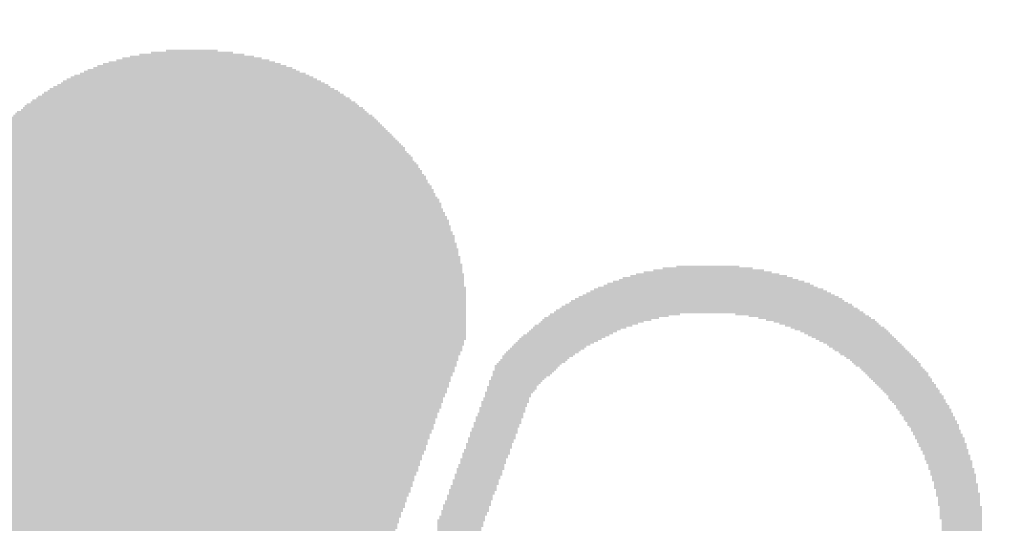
# Model space of a CAD drawing. Header units: millimetres. Extents: x 861 to 1254, y -31 to 249.
# Tile 33 of 41: x 1141 to 1157, y 125 to 133. Entities that reach past the tile are written whole.
import ezdxf

# ---------------------------------------------------------------- set-up
doc = ezdxf.new("R2010")
doc.units = ezdxf.units.MM
doc.header["$LTSCALE"] = 32.67
doc.header["$PDMODE"] = 3
doc.header["$PDSIZE"] = 0.3125
doc.layers.get('0').update_dxf_attribs({"linetype": 'CONTINUOUS'})
doc.layers.get('Defpoints').update_dxf_attribs({"linetype": 'CONTINUOUS'})
doc.layers.add('尺寸標柱線', color=3, linetype='CONTINUOUS', lineweight=15)
doc.styles.get("Standard").update_dxf_attribs({"font": 'times.ttf', "width": 0.8})
doc.dimstyles.new('ISO-25(2)', dxfattribs={"dimtxt": 3, "dimasz": 2.5, "dimexe": 1, "dimexo": 1, "dimgap": 1, "dimtad": 1, "dimlfac": 0.666667, "dimdsep": 46, "dimtxsty": 'Standard', "dimcen": 2.5, "dimclrd": 3, "dimclre": 3, "dimclrt": 2, "dimadec": 0, "dimazin": 2, "dimtfac": 1, "dimtmove": 0, "dimatfit": 3, "dimfxl": 0, "dimarcsym": 0})

# ---------------------------------------------------------------- blocks, each defined once
blk = doc.blocks.new('*D261')
at = {"layer": 'Defpoints', "color": 0}
for p in [(1077.095, 124.083), (1088.685, 124.083), (1203.405, 79.428)]:
    blk.add_point(p, dxfattribs=at)
at = {"layer": '尺寸標柱線', "color": 3, "linetype": 'ByBlock', "lineweight": -2}
blk.add_line((1087.685, 124.083), (1068.355, 124.083), dxfattribs=at)
at = {"layer": '尺寸標柱線', "color": 2, "insert": (1072.225, 126.613), "char_height": 3, "attachment_point": 5}
blk.add_mtext('29.77', dxfattribs=at)
blk = doc.blocks.new('*D267')
at = {"layer": 'Defpoints', "color": 0}
for p in [(1077.158, 132.768), (1100.945, 132.768), (1203.405, 79.428)]:
    blk.add_point(p, dxfattribs=at)
at = {"layer": '尺寸標柱線', "color": 3, "linetype": 'ByBlock', "lineweight": -2}
blk.add_line((1099.945, 132.768), (1068.465, 132.768), dxfattribs=at)
at = {"layer": '尺寸標柱線', "color": 2, "insert": (1072.312, 135.298), "char_height": 3, "attachment_point": 5}
blk.add_mtext('35.56', dxfattribs=at)
blk = doc.blocks.new('*D270')
at = {"layer": 'Defpoints', "color": 0}
for p in [(1104.345, 169.511), (1104.345, 136.168), (1203.405, 79.428)]:
    blk.add_point(p, dxfattribs=at)
at = {"layer": '尺寸標柱線', "color": 3, "linetype": 'ByBlock', "lineweight": -2}
blk.add_line((1104.345, 137.168), (1104.345, 178.209), dxfattribs=at)
at = {"layer": '尺寸標柱線', "color": 2, "insert": (1101.814, 174.36), "char_height": 3, "attachment_point": 5, "rotation": 90}
blk.add_mtext('66.04', dxfattribs=at)
blk = doc.blocks.new('*D271')
at = {"layer": 'Defpoints', "color": 0}
for p in [(1096.024, 170.08), (1099.11, 115.258), (1203.405, 79.428)]:
    blk.add_point(p, dxfattribs=at)
at = {"layer": '尺寸標柱線', "color": 3, "linetype": 'ByBlock', "lineweight": -2}
for p, q in [((1096.024, 165.08), (1096.024, 178.607)), ((1099.11, 160.08), (1096.024, 165.08)), ((1099.11, 116.258), (1099.11, 160.08))]:
    blk.add_line(p, q, dxfattribs=at)
at = {"layer": '尺寸標柱線', "color": 2, "insert": (1093.493, 174.844), "char_height": 3, "attachment_point": 5, "rotation": 90}
blk.add_mtext('69.53', dxfattribs=at)

msp = doc.modelspace()

# ---------------------------------------------------------------- linework, layer by layer
at = {"color": 5}
for points in [[(1145.15, 132.212, 0.152, 0.152, 0), (1142.925, 132.212, 0.152, 0.152, 0)], [(1143.047, 132.242, 0.152, 0.152, 0), (1145.028, 132.242, 0.152, 0.152, 0)], [(1144.875, 132.273, 0.152, 0.152, 0), (1143.199, 132.273, 0.152, 0.152, 0)], [(1143.382, 132.303, 0.152, 0.152, 0), (1144.692, 132.303, 0.152, 0.152, 0)], [(1144.449, 132.334, 0.152, 0.152, 0), (1143.626, 132.334, 0.152, 0.152, 0)], [(1142.467, 132.059, 0.152, 0.152, 0), (1145.637, 132.059, 0.152, 0.152, 0)], [(1145.546, 132.09, 0.152, 0.152, 0), (1142.528, 132.09, 0.152, 0.152, 0)], [(1142.62, 132.12, 0.152, 0.152, 0), (1145.454, 132.12, 0.152, 0.152, 0)], [(1145.363, 132.151, 0.152, 0.152, 0), (1142.711, 132.151, 0.152, 0.152, 0)], [(1142.833, 132.181, 0.152, 0.152, 0), (1145.272, 132.181, 0.152, 0.152, 0)], [(1145.973, 131.907, 0.152, 0.152, 0), (1142.102, 131.907, 0.152, 0.152, 0)], [(1142.163, 131.937, 0.152, 0.152, 0), (1145.912, 131.937, 0.152, 0.152, 0)], [(1145.851, 131.968, 0.152, 0.152, 0), (1142.254, 131.968, 0.152, 0.152, 0)], [(1142.315, 131.998, 0.152, 0.152, 0), (1145.759, 131.998, 0.152, 0.152, 0)], [(1145.698, 132.029, 0.152, 0.152, 0), (1142.376, 132.029, 0.152, 0.152, 0)], [(1141.827, 131.755, 0.152, 0.152, 0), (1146.247, 131.755, 0.152, 0.152, 0)], [(1146.216, 131.785, 0.152, 0.152, 0), (1141.888, 131.785, 0.152, 0.152, 0)], [(1141.949, 131.815, 0.152, 0.152, 0), (1146.155, 131.815, 0.152, 0.152, 0)], [(1146.095, 131.846, 0.152, 0.152, 0), (1141.98, 131.846, 0.152, 0.152, 0)], [(1142.041, 131.876, 0.152, 0.152, 0), (1146.034, 131.876, 0.152, 0.152, 0)], [(1146.491, 131.602, 0.152, 0.152, 0), (1141.583, 131.602, 0.152, 0.152, 0)], [(1141.644, 131.633, 0.152, 0.152, 0), (1146.46, 131.633, 0.152, 0.152, 0)], [(1146.399, 131.663, 0.152, 0.152, 0), (1141.675, 131.663, 0.152, 0.152, 0)], [(1141.736, 131.694, 0.152, 0.152, 0), (1146.369, 131.694, 0.152, 0.152, 0)], [(1146.308, 131.724, 0.152, 0.152, 0), (1141.766, 131.724, 0.152, 0.152, 0)], [(1146.765, 131.419, 0.152, 0.152, 0), (1141.34, 131.419, 0.152, 0.152, 0)], [(1141.37, 131.45, 0.152, 0.152, 0), (1146.704, 131.45, 0.152, 0.152, 0)], [(1146.674, 131.48, 0.152, 0.152, 0), (1141.401, 131.48, 0.152, 0.152, 0)], [(1141.462, 131.511, 0.152, 0.152, 0), (1146.643, 131.511, 0.152, 0.152, 0)], [(1146.582, 131.541, 0.152, 0.152, 0), (1141.492, 131.541, 0.152, 0.152, 0)], [(1141.553, 131.572, 0.152, 0.152, 0), (1146.552, 131.572, 0.152, 0.152, 0)], [(1141.157, 131.267, 0.152, 0.152, 0), (1146.948, 131.267, 0.152, 0.152, 0)], [(1146.917, 131.297, 0.152, 0.152, 0), (1141.187, 131.297, 0.152, 0.152, 0)], [(1141.218, 131.328, 0.152, 0.152, 0), (1146.857, 131.328, 0.152, 0.152, 0)], [(1146.826, 131.358, 0.152, 0.152, 0), (1141.248, 131.358, 0.152, 0.152, 0)], [(1141.309, 131.389, 0.152, 0.152, 0), (1146.796, 131.389, 0.152, 0.152, 0)], [(1147.1, 131.114, 0.152, 0.152, 0), (1140.974, 131.114, 0.152, 0.152, 0)], [(1141.004, 131.145, 0.152, 0.152, 0), (1147.07, 131.145, 0.152, 0.152, 0)], [(1147.039, 131.175, 0.152, 0.152, 0), (1141.035, 131.175, 0.152, 0.152, 0)], [(1141.096, 131.206, 0.152, 0.152, 0), (1147.009, 131.206, 0.152, 0.152, 0)], [(1146.978, 131.236, 0.152, 0.152, 0), (1141.126, 131.236, 0.152, 0.152, 0)], [(1140.821, 130.962, 0.152, 0.152, 0), (1147.253, 130.962, 0.152, 0.152, 0)], [(1147.222, 130.993, 0.152, 0.152, 0), (1140.852, 130.993, 0.152, 0.152, 0)], [(1140.882, 131.023, 0.152, 0.152, 0), (1147.192, 131.023, 0.152, 0.152, 0)], [(1147.161, 131.053, 0.152, 0.152, 0), (1140.913, 131.053, 0.152, 0.152, 0)], [(1140.943, 131.084, 0.152, 0.152, 0), (1147.131, 131.084, 0.152, 0.152, 0)], [(1147.405, 130.81, 0.152, 0.152, 0), (1140.7, 130.81, 0.152, 0.152, 0)], [(1140.73, 130.84, 0.152, 0.152, 0), (1147.375, 130.84, 0.152, 0.152, 0)], [(1147.344, 130.871, 0.152, 0.152, 0), (1140.761, 130.871, 0.152, 0.152, 0)], [(1140.791, 130.901, 0.152, 0.152, 0), (1147.314, 130.901, 0.152, 0.152, 0)], [(1147.283, 130.932, 0.152, 0.152, 0), (1140.821, 130.932, 0.152, 0.152, 0)], [(1140.578, 130.657, 0.152, 0.152, 0), (1147.527, 130.657, 0.152, 0.152, 0)], [(1147.497, 130.688, 0.152, 0.152, 0), (1140.608, 130.688, 0.152, 0.152, 0)], [(1147.436, 130.749, 0.152, 0.152, 0), (1140.639, 130.749, 0.152, 0.152, 0)], [(1140.639, 130.718, 0.152, 0.152, 0), (1147.466, 130.718, 0.152, 0.152, 0)], [(1140.669, 130.779, 0.152, 0.152, 0), (1147.436, 130.779, 0.152, 0.152, 0)], [(1147.649, 130.505, 0.152, 0.152, 0), (1140.456, 130.505, 0.152, 0.152, 0)], [(1140.456, 130.474, 0.152, 0.152, 0), (1147.649, 130.474, 0.152, 0.152, 0)], [(1140.486, 130.535, 0.152, 0.152, 0), (1147.619, 130.535, 0.152, 0.152, 0)], [(1140.517, 130.596, 0.152, 0.152, 0), (1147.558, 130.596, 0.152, 0.152, 0)], [(1147.588, 130.566, 0.152, 0.152, 0), (1140.517, 130.566, 0.152, 0.152, 0)], [(1147.558, 130.627, 0.152, 0.152, 0), (1140.547, 130.627, 0.152, 0.152, 0)], [(1147.771, 130.322, 0.152, 0.152, 0), (1140.334, 130.322, 0.152, 0.152, 0)], [(1140.364, 130.352, 0.152, 0.152, 0), (1147.74, 130.352, 0.152, 0.152, 0)], [(1140.395, 130.413, 0.152, 0.152, 0), (1147.71, 130.413, 0.152, 0.152, 0)], [(1147.71, 130.383, 0.152, 0.152, 0), (1140.395, 130.383, 0.152, 0.152, 0)], [(1147.679, 130.444, 0.152, 0.152, 0), (1140.425, 130.444, 0.152, 0.152, 0)], [(1140.242, 130.17, 0.152, 0.152, 0), (1147.862, 130.17, 0.152, 0.152, 0)], [(1140.273, 130.231, 0.152, 0.152, 0), (1147.801, 130.231, 0.152, 0.152, 0)], [(1147.832, 130.2, 0.152, 0.152, 0), (1140.273, 130.2, 0.152, 0.152, 0)], [(1147.801, 130.261, 0.152, 0.152, 0), (1140.303, 130.261, 0.152, 0.152, 0)], [(1140.334, 130.291, 0.152, 0.152, 0), (1147.771, 130.291, 0.152, 0.152, 0)], [(1147.923, 130.017, 0.152, 0.152, 0), (1140.151, 130.017, 0.152, 0.152, 0)], [(1140.181, 130.048, 0.152, 0.152, 0), (1147.923, 130.048, 0.152, 0.152, 0)], [(1140.212, 130.109, 0.152, 0.152, 0), (1147.893, 130.109, 0.152, 0.152, 0)], [(1147.893, 130.078, 0.152, 0.152, 0), (1140.212, 130.078, 0.152, 0.152, 0)], [(1147.862, 130.139, 0.152, 0.152, 0), (1140.242, 130.139, 0.152, 0.152, 0)], [(1148.015, 129.895, 0.152, 0.152, 0), (1140.09, 129.895, 0.152, 0.152, 0)], [(1140.09, 129.865, 0.152, 0.152, 0), (1148.015, 129.865, 0.152, 0.152, 0)], [(1147.984, 129.956, 0.152, 0.152, 0), (1140.12, 129.956, 0.152, 0.152, 0)], [(1140.12, 129.926, 0.152, 0.152, 0), (1147.984, 129.926, 0.152, 0.152, 0)], [(1140.151, 129.987, 0.152, 0.152, 0), (1147.954, 129.987, 0.152, 0.152, 0)], [(1140.029, 129.743, 0.152, 0.152, 0), (1148.076, 129.743, 0.152, 0.152, 0)], [(1148.076, 129.712, 0.152, 0.152, 0), (1140.029, 129.712, 0.152, 0.152, 0)], [(1140.059, 129.804, 0.152, 0.152, 0), (1148.045, 129.804, 0.152, 0.152, 0)], [(1148.045, 129.773, 0.152, 0.152, 0), (1140.059, 129.773, 0.152, 0.152, 0)], [(1148.015, 129.834, 0.152, 0.152, 0), (1140.09, 129.834, 0.152, 0.152, 0)], [(1139.968, 129.621, 0.152, 0.152, 0), (1148.137, 129.621, 0.152, 0.152, 0)], [(1148.137, 129.59, 0.152, 0.152, 0), (1139.968, 129.59, 0.152, 0.152, 0)], [(1139.968, 129.56, 0.152, 0.152, 0), (1148.137, 129.56, 0.152, 0.152, 0)], [(1139.999, 129.682, 0.152, 0.152, 0), (1148.106, 129.682, 0.152, 0.152, 0)], [(1148.106, 129.651, 0.152, 0.152, 0), (1139.999, 129.651, 0.152, 0.152, 0)], [(1139.907, 129.438, 0.152, 0.152, 0), (1148.198, 129.438, 0.152, 0.152, 0)], [(1148.198, 129.408, 0.152, 0.152, 0), (1139.907, 129.408, 0.152, 0.152, 0)], [(1139.907, 129.377, 0.152, 0.152, 0), (1148.228, 129.377, 0.152, 0.152, 0)], [(1148.167, 129.529, 0.152, 0.152, 0), (1139.938, 129.529, 0.152, 0.152, 0)], [(1139.938, 129.499, 0.152, 0.152, 0), (1148.167, 129.499, 0.152, 0.152, 0)], [(1148.167, 129.469, 0.152, 0.152, 0), (1139.938, 129.469, 0.152, 0.152, 0)], [(1139.846, 129.255, 0.152, 0.152, 0), (1148.259, 129.255, 0.152, 0.152, 0)], [(1148.259, 129.225, 0.152, 0.152, 0), (1139.846, 129.225, 0.152, 0.152, 0)], [(1148.228, 129.347, 0.152, 0.152, 0), (1139.877, 129.347, 0.152, 0.152, 0)], [(1139.877, 129.316, 0.152, 0.152, 0), (1148.228, 129.316, 0.152, 0.152, 0)], [(1148.228, 129.286, 0.152, 0.152, 0), (1139.877, 129.286, 0.152, 0.152, 0)], [(1148.289, 129.164, 0.152, 0.152, 0), (1139.816, 129.164, 0.152, 0.152, 0)], [(1139.816, 129.133, 0.152, 0.152, 0), (1148.289, 129.133, 0.152, 0.152, 0)], [(1148.289, 129.103, 0.152, 0.152, 0), (1139.816, 129.103, 0.152, 0.152, 0)], [(1139.816, 129.072, 0.152, 0.152, 0), (1148.289, 129.072, 0.152, 0.152, 0)], [(1139.846, 129.194, 0.152, 0.152, 0), (1148.259, 129.194, 0.152, 0.152, 0)], [(1148.35, 128.92, 0.152, 0.152, 0), (1139.755, 128.92, 0.152, 0.152, 0)], [(1148.32, 129.042, 0.152, 0.152, 0), (1139.785, 129.042, 0.152, 0.152, 0)], [(1139.785, 129.011, 0.152, 0.152, 0), (1148.32, 129.011, 0.152, 0.152, 0)], [(1148.32, 128.981, 0.152, 0.152, 0), (1139.785, 128.981, 0.152, 0.152, 0)], [(1139.785, 128.95, 0.152, 0.152, 0), (1148.32, 128.95, 0.152, 0.152, 0)], [(1139.724, 128.767, 0.152, 0.152, 0), (1148.381, 128.767, 0.152, 0.152, 0)], [(1139.755, 128.889, 0.152, 0.152, 0), (1148.35, 128.889, 0.152, 0.152, 0)], [(1148.35, 128.859, 0.152, 0.152, 0), (1139.755, 128.859, 0.152, 0.152, 0)], [(1139.755, 128.828, 0.152, 0.152, 0), (1148.35, 128.828, 0.152, 0.152, 0)], [(1148.35, 128.798, 0.152, 0.152, 0), (1139.755, 128.798, 0.152, 0.152, 0)], [(1151.124, 128.767, 0.152, 0.152, 0), (1153.41, 128.767, 0.152, 0.152, 0)], [(1153.288, 128.798, 0.152, 0.152, 0), (1151.246, 128.798, 0.152, 0.152, 0)], [(1151.398, 128.828, 0.152, 0.152, 0), (1153.166, 128.828, 0.152, 0.152, 0)], [(1152.983, 128.859, 0.152, 0.152, 0), (1151.55, 128.859, 0.152, 0.152, 0)], [(1151.764, 128.889, 0.152, 0.152, 0), (1152.77, 128.889, 0.152, 0.152, 0)], [(1148.381, 128.737, 0.152, 0.152, 0), (1139.724, 128.737, 0.152, 0.152, 0)], [(1139.724, 128.707, 0.152, 0.152, 0), (1148.381, 128.707, 0.152, 0.152, 0)], [(1148.381, 128.676, 0.152, 0.152, 0), (1139.724, 128.676, 0.152, 0.152, 0)], [(1139.724, 128.646, 0.152, 0.152, 0), (1148.381, 128.646, 0.152, 0.152, 0)], [(1139.724, 128.615, 0.152, 0.152, 0), (1148.381, 128.615, 0.152, 0.152, 0)], [(1153.897, 128.615, 0.152, 0.152, 0), (1150.667, 128.615, 0.152, 0.152, 0)], [(1150.758, 128.646, 0.152, 0.152, 0), (1153.806, 128.646, 0.152, 0.152, 0)], [(1153.715, 128.676, 0.152, 0.152, 0), (1150.849, 128.676, 0.152, 0.152, 0)], [(1150.91, 128.707, 0.152, 0.152, 0), (1153.623, 128.707, 0.152, 0.152, 0)], [(1153.532, 128.737, 0.152, 0.152, 0), (1151.032, 128.737, 0.152, 0.152, 0)], [(1148.381, 128.585, 0.152, 0.152, 0), (1139.694, 128.585, 0.152, 0.152, 0)], [(1139.694, 128.554, 0.152, 0.152, 0), (1148.411, 128.554, 0.152, 0.152, 0)], [(1148.411, 128.524, 0.152, 0.152, 0), (1139.694, 128.524, 0.152, 0.152, 0)], [(1139.694, 128.493, 0.152, 0.152, 0), (1148.411, 128.493, 0.152, 0.152, 0)], [(1148.411, 128.463, 0.152, 0.152, 0), (1139.694, 128.463, 0.152, 0.152, 0)], [(1139.694, 128.432, 0.152, 0.152, 0), (1148.411, 128.432, 0.152, 0.152, 0)], [(1154.294, 128.432, 0.152, 0.152, 0), (1150.27, 128.432, 0.152, 0.152, 0)], [(1150.331, 128.463, 0.152, 0.152, 0), (1154.233, 128.463, 0.152, 0.152, 0)], [(1154.172, 128.493, 0.152, 0.152, 0), (1150.392, 128.493, 0.152, 0.152, 0)], [(1150.453, 128.524, 0.152, 0.152, 0), (1154.111, 128.524, 0.152, 0.152, 0)], [(1154.019, 128.554, 0.152, 0.152, 0), (1150.514, 128.554, 0.152, 0.152, 0)], [(1150.606, 128.585, 0.152, 0.152, 0), (1153.958, 128.585, 0.152, 0.152, 0)], [(1139.663, 128.31, 0.152, 0.152, 0), (1148.411, 128.31, 0.152, 0.152, 0)], [(1148.411, 128.28, 0.152, 0.152, 0), (1139.663, 128.28, 0.152, 0.152, 0)], [(1148.411, 128.402, 0.152, 0.152, 0), (1139.694, 128.402, 0.152, 0.152, 0)], [(1139.694, 128.371, 0.152, 0.152, 0), (1148.411, 128.371, 0.152, 0.152, 0)], [(1148.411, 128.341, 0.152, 0.152, 0), (1139.694, 128.341, 0.152, 0.152, 0)], [(1149.996, 128.28, 0.152, 0.152, 0), (1154.568, 128.28, 0.152, 0.152, 0)], [(1154.507, 128.31, 0.152, 0.152, 0), (1150.057, 128.31, 0.152, 0.152, 0)], [(1150.087, 128.341, 0.152, 0.152, 0), (1154.446, 128.341, 0.152, 0.152, 0)], [(1154.416, 128.371, 0.152, 0.152, 0), (1150.148, 128.371, 0.152, 0.152, 0)], [(1150.209, 128.402, 0.152, 0.152, 0), (1154.355, 128.402, 0.152, 0.152, 0)], [(1139.663, 128.249, 0.152, 0.152, 0), (1148.411, 128.249, 0.152, 0.152, 0)], [(1148.411, 128.219, 0.152, 0.152, 0), (1139.663, 128.219, 0.152, 0.152, 0)], [(1139.663, 128.188, 0.152, 0.152, 0), (1148.411, 128.188, 0.152, 0.152, 0)], [(1148.411, 128.158, 0.152, 0.152, 0), (1139.663, 128.158, 0.152, 0.152, 0)], [(1139.663, 128.127, 0.152, 0.152, 0), (1148.411, 128.127, 0.152, 0.152, 0)], [(1151.246, 128.127, 0.152, 0.152, 0), (1149.752, 128.127, 0.152, 0.152, 0)], [(1151.368, 128.158, 0.152, 0.152, 0), (1149.813, 128.158, 0.152, 0.152, 0)], [(1149.844, 128.188, 0.152, 0.152, 0), (1151.489, 128.188, 0.152, 0.152, 0)], [(1151.642, 128.219, 0.152, 0.152, 0), (1149.905, 128.219, 0.152, 0.152, 0)], [(1149.935, 128.249, 0.152, 0.152, 0), (1151.825, 128.249, 0.152, 0.152, 0)], [(1152.709, 128.249, 0.152, 0.152, 0), (1154.598, 128.249, 0.152, 0.152, 0)], [(1154.659, 128.219, 0.152, 0.152, 0), (1152.922, 128.219, 0.152, 0.152, 0)], [(1153.074, 128.188, 0.152, 0.152, 0), (1154.69, 128.188, 0.152, 0.152, 0)], [(1154.751, 128.158, 0.152, 0.152, 0), (1153.196, 128.158, 0.152, 0.152, 0)], [(1153.318, 128.127, 0.152, 0.152, 0), (1154.781, 128.127, 0.152, 0.152, 0)], [(1148.411, 128.097, 0.152, 0.152, 0), (1139.663, 128.097, 0.152, 0.152, 0)], [(1139.663, 128.066, 0.152, 0.152, 0), (1148.411, 128.066, 0.152, 0.152, 0)], [(1148.411, 128.036, 0.152, 0.152, 0), (1139.663, 128.036, 0.152, 0.152, 0)], [(1139.663, 128.005, 0.152, 0.152, 0), (1148.411, 128.005, 0.152, 0.152, 0)], [(1148.411, 127.975, 0.152, 0.152, 0), (1139.663, 127.975, 0.152, 0.152, 0)], [(1149.569, 127.975, 0.152, 0.152, 0), (1150.819, 127.975, 0.152, 0.152, 0)], [(1150.88, 128.005, 0.152, 0.152, 0), (1149.6, 128.005, 0.152, 0.152, 0)], [(1149.63, 128.036, 0.152, 0.152, 0), (1150.971, 128.036, 0.152, 0.152, 0)], [(1151.063, 128.066, 0.152, 0.152, 0), (1149.661, 128.066, 0.152, 0.152, 0)], [(1149.722, 128.097, 0.152, 0.152, 0), (1151.154, 128.097, 0.152, 0.152, 0)], [(1154.842, 128.097, 0.152, 0.152, 0), (1153.41, 128.097, 0.152, 0.152, 0)], [(1153.501, 128.066, 0.152, 0.152, 0), (1154.873, 128.066, 0.152, 0.152, 0)], [(1153.593, 128.036, 0.152, 0.152, 0), (1154.934, 128.036, 0.152, 0.152, 0)], [(1154.964, 128.005, 0.152, 0.152, 0), (1153.654, 128.005, 0.152, 0.152, 0)], [(1153.745, 127.975, 0.152, 0.152, 0), (1154.995, 127.975, 0.152, 0.152, 0)], [(1139.663, 127.945, 0.152, 0.152, 0), (1148.411, 127.945, 0.152, 0.152, 0)], [(1148.411, 127.914, 0.152, 0.152, 0), (1139.663, 127.914, 0.152, 0.152, 0)], [(1139.663, 127.884, 0.152, 0.152, 0), (1148.411, 127.884, 0.152, 0.152, 0)], [(1148.411, 127.853, 0.152, 0.152, 0), (1139.663, 127.853, 0.152, 0.152, 0)], [(1139.663, 127.823, 0.152, 0.152, 0), (1148.381, 127.823, 0.152, 0.152, 0)], [(1150.514, 127.823, 0.152, 0.152, 0), (1149.386, 127.823, 0.152, 0.152, 0)], [(1149.417, 127.853, 0.152, 0.152, 0), (1150.575, 127.853, 0.152, 0.152, 0)], [(1150.636, 127.884, 0.152, 0.152, 0), (1149.447, 127.884, 0.152, 0.152, 0)], [(1149.478, 127.914, 0.152, 0.152, 0), (1150.697, 127.914, 0.152, 0.152, 0)], [(1150.758, 127.945, 0.152, 0.152, 0), (1149.508, 127.945, 0.152, 0.152, 0)], [(1155.025, 127.945, 0.152, 0.152, 0), (1153.806, 127.945, 0.152, 0.152, 0)], [(1153.867, 127.914, 0.152, 0.152, 0), (1155.086, 127.914, 0.152, 0.152, 0)], [(1155.117, 127.884, 0.152, 0.152, 0), (1153.928, 127.884, 0.152, 0.152, 0)], [(1153.989, 127.853, 0.152, 0.152, 0), (1155.147, 127.853, 0.152, 0.152, 0)], [(1155.178, 127.823, 0.152, 0.152, 0), (1154.05, 127.823, 0.152, 0.152, 0)], [(1148.381, 127.792, 0.152, 0.152, 0), (1139.663, 127.792, 0.152, 0.152, 0)], [(1139.663, 127.762, 0.152, 0.152, 0), (1148.381, 127.762, 0.152, 0.152, 0)], [(1148.35, 127.731, 0.152, 0.152, 0), (1139.663, 127.731, 0.152, 0.152, 0)], [(1139.663, 127.701, 0.152, 0.152, 0), (1148.35, 127.701, 0.152, 0.152, 0)], [(1148.35, 127.67, 0.152, 0.152, 0), (1139.663, 127.67, 0.152, 0.152, 0)], [(1149.203, 127.67, 0.152, 0.152, 0), (1150.24, 127.67, 0.152, 0.152, 0)], [(1150.301, 127.701, 0.152, 0.152, 0), (1149.234, 127.701, 0.152, 0.152, 0)], [(1149.264, 127.731, 0.152, 0.152, 0), (1150.331, 127.731, 0.152, 0.152, 0)], [(1150.392, 127.762, 0.152, 0.152, 0), (1149.295, 127.762, 0.152, 0.152, 0)], [(1149.325, 127.792, 0.152, 0.152, 0), (1150.453, 127.792, 0.152, 0.152, 0)], [(1154.111, 127.792, 0.152, 0.152, 0), (1155.208, 127.792, 0.152, 0.152, 0)], [(1155.239, 127.762, 0.152, 0.152, 0), (1154.172, 127.762, 0.152, 0.152, 0)], [(1154.202, 127.731, 0.152, 0.152, 0), (1155.269, 127.731, 0.152, 0.152, 0)], [(1155.299, 127.701, 0.152, 0.152, 0), (1154.263, 127.701, 0.152, 0.152, 0)], [(1154.294, 127.67, 0.152, 0.152, 0), (1155.33, 127.67, 0.152, 0.152, 0)], [(1139.663, 127.64, 0.152, 0.152, 0), (1148.32, 127.64, 0.152, 0.152, 0)], [(1148.32, 127.609, 0.152, 0.152, 0), (1139.694, 127.609, 0.152, 0.152, 0)], [(1139.694, 127.579, 0.152, 0.152, 0), (1148.289, 127.579, 0.152, 0.152, 0)], [(1148.289, 127.548, 0.152, 0.152, 0), (1139.694, 127.548, 0.152, 0.152, 0)], [(1139.694, 127.518, 0.152, 0.152, 0), (1148.289, 127.518, 0.152, 0.152, 0)], [(1148.259, 127.487, 0.152, 0.152, 0), (1139.694, 127.487, 0.152, 0.152, 0)], [(1149.021, 127.487, 0.152, 0.152, 0), (1149.996, 127.487, 0.152, 0.152, 0)], [(1150.026, 127.518, 0.152, 0.152, 0), (1149.051, 127.518, 0.152, 0.152, 0)], [(1149.082, 127.548, 0.152, 0.152, 0), (1150.057, 127.548, 0.152, 0.152, 0)], [(1150.118, 127.579, 0.152, 0.152, 0), (1149.112, 127.579, 0.152, 0.152, 0)], [(1149.143, 127.609, 0.152, 0.152, 0), (1150.148, 127.609, 0.152, 0.152, 0)], [(1150.209, 127.64, 0.152, 0.152, 0), (1149.173, 127.64, 0.152, 0.152, 0)], [(1155.36, 127.64, 0.152, 0.152, 0), (1154.355, 127.64, 0.152, 0.152, 0)], [(1154.385, 127.609, 0.152, 0.152, 0), (1155.391, 127.609, 0.152, 0.152, 0)], [(1155.421, 127.579, 0.152, 0.152, 0), (1154.446, 127.579, 0.152, 0.152, 0)], [(1154.477, 127.548, 0.152, 0.152, 0), (1155.452, 127.548, 0.152, 0.152, 0)], [(1155.482, 127.518, 0.152, 0.152, 0), (1154.537, 127.518, 0.152, 0.152, 0)], [(1154.568, 127.487, 0.152, 0.152, 0), (1155.513, 127.487, 0.152, 0.152, 0)], [(1139.694, 127.457, 0.152, 0.152, 0), (1148.259, 127.457, 0.152, 0.152, 0)], [(1148.259, 127.426, 0.152, 0.152, 0), (1139.694, 127.426, 0.152, 0.152, 0)], [(1139.694, 127.396, 0.152, 0.152, 0), (1148.228, 127.396, 0.152, 0.152, 0)], [(1148.228, 127.365, 0.152, 0.152, 0), (1139.694, 127.365, 0.152, 0.152, 0)], [(1139.724, 127.335, 0.152, 0.152, 0), (1148.228, 127.335, 0.152, 0.152, 0)], [(1149.813, 127.335, 0.152, 0.152, 0), (1148.899, 127.335, 0.152, 0.152, 0)], [(1148.929, 127.365, 0.152, 0.152, 0), (1149.844, 127.365, 0.152, 0.152, 0)], [(1149.874, 127.396, 0.152, 0.152, 0), (1148.96, 127.396, 0.152, 0.152, 0)], [(1149.935, 127.457, 0.152, 0.152, 0), (1148.99, 127.457, 0.152, 0.152, 0)], [(1148.99, 127.426, 0.152, 0.152, 0), (1149.905, 127.426, 0.152, 0.152, 0)], [(1155.543, 127.457, 0.152, 0.152, 0), (1154.598, 127.457, 0.152, 0.152, 0)], [(1154.629, 127.426, 0.152, 0.152, 0), (1155.574, 127.426, 0.152, 0.152, 0)], [(1155.604, 127.396, 0.152, 0.152, 0), (1154.69, 127.396, 0.152, 0.152, 0)], [(1154.72, 127.365, 0.152, 0.152, 0), (1155.635, 127.365, 0.152, 0.152, 0)], [(1155.665, 127.335, 0.152, 0.152, 0), (1154.751, 127.335, 0.152, 0.152, 0)], [(1148.198, 127.304, 0.152, 0.152, 0), (1139.724, 127.304, 0.152, 0.152, 0)], [(1139.724, 127.274, 0.152, 0.152, 0), (1148.198, 127.274, 0.152, 0.152, 0)], [(1148.167, 127.243, 0.152, 0.152, 0), (1139.724, 127.243, 0.152, 0.152, 0)], [(1139.724, 127.213, 0.152, 0.152, 0), (1148.167, 127.213, 0.152, 0.152, 0)], [(1148.167, 127.183, 0.152, 0.152, 0), (1139.724, 127.183, 0.152, 0.152, 0)], [(1149.661, 127.213, 0.152, 0.152, 0), (1148.838, 127.213, 0.152, 0.152, 0)], [(1148.838, 127.183, 0.152, 0.152, 0), (1149.63, 127.183, 0.152, 0.152, 0)], [(1148.868, 127.304, 0.152, 0.152, 0), (1149.783, 127.304, 0.152, 0.152, 0)], [(1149.752, 127.274, 0.152, 0.152, 0), (1148.868, 127.274, 0.152, 0.152, 0)], [(1148.868, 127.243, 0.152, 0.152, 0), (1149.691, 127.243, 0.152, 0.152, 0)], [(1154.781, 127.304, 0.152, 0.152, 0), (1155.665, 127.304, 0.152, 0.152, 0)], [(1155.696, 127.274, 0.152, 0.152, 0), (1154.812, 127.274, 0.152, 0.152, 0)], [(1154.842, 127.243, 0.152, 0.152, 0), (1155.726, 127.243, 0.152, 0.152, 0)], [(1155.757, 127.213, 0.152, 0.152, 0), (1154.873, 127.213, 0.152, 0.152, 0)], [(1154.903, 127.183, 0.152, 0.152, 0), (1155.787, 127.183, 0.152, 0.152, 0)], [(1148.137, 127.152, 0.152, 0.152, 0), (1139.755, 127.152, 0.152, 0.152, 0)], [(1139.755, 127.122, 0.152, 0.152, 0), (1148.137, 127.122, 0.152, 0.152, 0)], [(1148.137, 127.091, 0.152, 0.152, 0), (1139.755, 127.091, 0.152, 0.152, 0)], [(1139.755, 127.061, 0.152, 0.152, 0), (1148.106, 127.061, 0.152, 0.152, 0)], [(1148.106, 127.03, 0.152, 0.152, 0), (1139.755, 127.03, 0.152, 0.152, 0)], [(1148.777, 127.061, 0.152, 0.152, 0), (1149.539, 127.061, 0.152, 0.152, 0)], [(1149.508, 127.03, 0.152, 0.152, 0), (1148.777, 127.03, 0.152, 0.152, 0)], [(1148.807, 127.122, 0.152, 0.152, 0), (1149.569, 127.122, 0.152, 0.152, 0)], [(1149.539, 127.091, 0.152, 0.152, 0), (1148.807, 127.091, 0.152, 0.152, 0)], [(1149.6, 127.152, 0.152, 0.152, 0), (1148.838, 127.152, 0.152, 0.152, 0)], [(1155.787, 127.152, 0.152, 0.152, 0), (1154.934, 127.152, 0.152, 0.152, 0)], [(1154.964, 127.122, 0.152, 0.152, 0), (1155.818, 127.122, 0.152, 0.152, 0)], [(1155.848, 127.091, 0.152, 0.152, 0), (1154.995, 127.091, 0.152, 0.152, 0)], [(1155.025, 127.061, 0.152, 0.152, 0), (1155.848, 127.061, 0.152, 0.152, 0)], [(1155.879, 127.03, 0.152, 0.152, 0), (1155.056, 127.03, 0.152, 0.152, 0)], [(1139.785, 127, 0.152, 0.152, 0), (1148.106, 127, 0.152, 0.152, 0)], [(1148.076, 126.969, 0.152, 0.152, 0), (1139.785, 126.969, 0.152, 0.152, 0)], [(1139.785, 126.939, 0.152, 0.152, 0), (1148.076, 126.939, 0.152, 0.152, 0)], [(1148.045, 126.908, 0.152, 0.152, 0), (1139.785, 126.908, 0.152, 0.152, 0)], [(1139.816, 126.878, 0.152, 0.152, 0), (1148.045, 126.878, 0.152, 0.152, 0)], [(1149.417, 126.878, 0.152, 0.152, 0), (1148.716, 126.878, 0.152, 0.152, 0)], [(1149.447, 126.969, 0.152, 0.152, 0), (1148.746, 126.969, 0.152, 0.152, 0)], [(1148.746, 126.939, 0.152, 0.152, 0), (1149.447, 126.939, 0.152, 0.152, 0)], [(1149.417, 126.908, 0.152, 0.152, 0), (1148.746, 126.908, 0.152, 0.152, 0)], [(1148.777, 127, 0.152, 0.152, 0), (1149.478, 127, 0.152, 0.152, 0)], [(1155.086, 127, 0.152, 0.152, 0), (1155.909, 127, 0.152, 0.152, 0)], [(1155.909, 126.969, 0.152, 0.152, 0), (1155.117, 126.969, 0.152, 0.152, 0)], [(1155.147, 126.939, 0.152, 0.152, 0), (1155.94, 126.939, 0.152, 0.152, 0)], [(1155.97, 126.908, 0.152, 0.152, 0), (1155.147, 126.908, 0.152, 0.152, 0)], [(1155.178, 126.878, 0.152, 0.152, 0), (1155.97, 126.878, 0.152, 0.152, 0)], [(1148.045, 126.847, 0.152, 0.152, 0), (1139.816, 126.847, 0.152, 0.152, 0)], [(1139.816, 126.817, 0.152, 0.152, 0), (1148.015, 126.817, 0.152, 0.152, 0)], [(1148.015, 126.786, 0.152, 0.152, 0), (1139.816, 126.786, 0.152, 0.152, 0)], [(1139.846, 126.756, 0.152, 0.152, 0), (1148.015, 126.756, 0.152, 0.152, 0)], [(1147.984, 126.725, 0.152, 0.152, 0), (1139.846, 126.725, 0.152, 0.152, 0)], [(1148.655, 126.725, 0.152, 0.152, 0), (1149.356, 126.725, 0.152, 0.152, 0)], [(1148.685, 126.786, 0.152, 0.152, 0), (1149.386, 126.786, 0.152, 0.152, 0)], [(1149.356, 126.756, 0.152, 0.152, 0), (1148.685, 126.756, 0.152, 0.152, 0)], [(1148.716, 126.847, 0.152, 0.152, 0), (1149.417, 126.847, 0.152, 0.152, 0)], [(1149.386, 126.817, 0.152, 0.152, 0), (1148.716, 126.817, 0.152, 0.152, 0)], [(1156.001, 126.847, 0.152, 0.152, 0), (1155.208, 126.847, 0.152, 0.152, 0)], [(1155.239, 126.817, 0.152, 0.152, 0), (1156.031, 126.817, 0.152, 0.152, 0)], [(1156.031, 126.786, 0.152, 0.152, 0), (1155.269, 126.786, 0.152, 0.152, 0)], [(1155.269, 126.756, 0.152, 0.152, 0), (1156.061, 126.756, 0.152, 0.152, 0)], [(1156.061, 126.725, 0.152, 0.152, 0), (1155.299, 126.725, 0.152, 0.152, 0)], [(1139.846, 126.695, 0.152, 0.152, 0), (1147.984, 126.695, 0.152, 0.152, 0)], [(1147.954, 126.664, 0.152, 0.152, 0), (1139.877, 126.664, 0.152, 0.152, 0)], [(1139.877, 126.634, 0.152, 0.152, 0), (1147.954, 126.634, 0.152, 0.152, 0)], [(1147.954, 126.603, 0.152, 0.152, 0), (1139.877, 126.603, 0.152, 0.152, 0)], [(1139.907, 126.573, 0.152, 0.152, 0), (1147.923, 126.573, 0.152, 0.152, 0)], [(1149.325, 126.634, 0.152, 0.152, 0), (1148.624, 126.634, 0.152, 0.152, 0)], [(1148.624, 126.603, 0.152, 0.152, 0), (1149.325, 126.603, 0.152, 0.152, 0)], [(1149.295, 126.573, 0.152, 0.152, 0), (1148.624, 126.573, 0.152, 0.152, 0)], [(1149.356, 126.695, 0.152, 0.152, 0), (1148.655, 126.695, 0.152, 0.152, 0)], [(1148.655, 126.664, 0.152, 0.152, 0), (1149.325, 126.664, 0.152, 0.152, 0)], [(1155.33, 126.695, 0.152, 0.152, 0), (1156.092, 126.695, 0.152, 0.152, 0)], [(1156.122, 126.664, 0.152, 0.152, 0), (1155.33, 126.664, 0.152, 0.152, 0)], [(1155.36, 126.634, 0.152, 0.152, 0), (1156.122, 126.634, 0.152, 0.152, 0)], [(1156.153, 126.603, 0.152, 0.152, 0), (1155.391, 126.603, 0.152, 0.152, 0)], [(1155.391, 126.573, 0.152, 0.152, 0), (1156.153, 126.573, 0.152, 0.152, 0)], [(1147.923, 126.542, 0.152, 0.152, 0), (1139.907, 126.542, 0.152, 0.152, 0)], [(1139.907, 126.512, 0.152, 0.152, 0), (1147.923, 126.512, 0.152, 0.152, 0)], [(1147.893, 126.481, 0.152, 0.152, 0), (1139.938, 126.481, 0.152, 0.152, 0)], [(1139.938, 126.451, 0.152, 0.152, 0), (1147.893, 126.451, 0.152, 0.152, 0)], [(1147.893, 126.421, 0.152, 0.152, 0), (1139.938, 126.421, 0.152, 0.152, 0)], [(1139.968, 126.39, 0.152, 0.152, 0), (1147.862, 126.39, 0.152, 0.152, 0)], [(1149.234, 126.39, 0.152, 0.152, 0), (1148.533, 126.39, 0.152, 0.152, 0)], [(1148.563, 126.481, 0.152, 0.152, 0), (1149.264, 126.481, 0.152, 0.152, 0)], [(1149.264, 126.451, 0.152, 0.152, 0), (1148.563, 126.451, 0.152, 0.152, 0)], [(1148.563, 126.421, 0.152, 0.152, 0), (1149.234, 126.421, 0.152, 0.152, 0)], [(1148.594, 126.542, 0.152, 0.152, 0), (1149.295, 126.542, 0.152, 0.152, 0)], [(1149.295, 126.512, 0.152, 0.152, 0), (1148.594, 126.512, 0.152, 0.152, 0)], [(1156.183, 126.542, 0.152, 0.152, 0), (1155.421, 126.542, 0.152, 0.152, 0)], [(1155.452, 126.512, 0.152, 0.152, 0), (1156.183, 126.512, 0.152, 0.152, 0)], [(1156.214, 126.481, 0.152, 0.152, 0), (1155.452, 126.481, 0.152, 0.152, 0)], [(1155.482, 126.451, 0.152, 0.152, 0), (1156.214, 126.451, 0.152, 0.152, 0)], [(1156.244, 126.421, 0.152, 0.152, 0), (1155.513, 126.421, 0.152, 0.152, 0)], [(1155.513, 126.39, 0.152, 0.152, 0), (1156.244, 126.39, 0.152, 0.152, 0)], [(1147.862, 126.36, 0.152, 0.152, 0), (1139.968, 126.36, 0.152, 0.152, 0)], [(1139.968, 126.329, 0.152, 0.152, 0), (1147.832, 126.329, 0.152, 0.152, 0)], [(1147.832, 126.299, 0.152, 0.152, 0), (1139.999, 126.299, 0.152, 0.152, 0)], [(1139.999, 126.268, 0.152, 0.152, 0), (1147.832, 126.268, 0.152, 0.152, 0)], [(1147.801, 126.238, 0.152, 0.152, 0), (1140.029, 126.238, 0.152, 0.152, 0)], [(1149.173, 126.238, 0.152, 0.152, 0), (1148.472, 126.238, 0.152, 0.152, 0)], [(1149.203, 126.299, 0.152, 0.152, 0), (1148.502, 126.299, 0.152, 0.152, 0)], [(1148.502, 126.268, 0.152, 0.152, 0), (1149.203, 126.268, 0.152, 0.152, 0)], [(1148.533, 126.36, 0.152, 0.152, 0), (1149.234, 126.36, 0.152, 0.152, 0)], [(1149.203, 126.329, 0.152, 0.152, 0), (1148.533, 126.329, 0.152, 0.152, 0)], [(1156.275, 126.36, 0.152, 0.152, 0), (1155.543, 126.36, 0.152, 0.152, 0)], [(1155.543, 126.329, 0.152, 0.152, 0), (1156.275, 126.329, 0.152, 0.152, 0)], [(1156.275, 126.299, 0.152, 0.152, 0), (1155.574, 126.299, 0.152, 0.152, 0)], [(1155.574, 126.268, 0.152, 0.152, 0), (1156.305, 126.268, 0.152, 0.152, 0)], [(1156.305, 126.238, 0.152, 0.152, 0), (1155.604, 126.238, 0.152, 0.152, 0)], [(1140.029, 126.207, 0.152, 0.152, 0), (1147.801, 126.207, 0.152, 0.152, 0)], [(1147.801, 126.177, 0.152, 0.152, 0), (1140.059, 126.177, 0.152, 0.152, 0)], [(1140.059, 126.146, 0.152, 0.152, 0), (1147.771, 126.146, 0.152, 0.152, 0)], [(1147.771, 126.116, 0.152, 0.152, 0), (1140.059, 126.116, 0.152, 0.152, 0)], [(1140.09, 126.085, 0.152, 0.152, 0), (1147.771, 126.085, 0.152, 0.152, 0)], [(1148.441, 126.146, 0.152, 0.152, 0), (1149.143, 126.146, 0.152, 0.152, 0)], [(1149.143, 126.116, 0.152, 0.152, 0), (1148.441, 126.116, 0.152, 0.152, 0)], [(1148.441, 126.085, 0.152, 0.152, 0), (1149.112, 126.085, 0.152, 0.152, 0)], [(1148.472, 126.207, 0.152, 0.152, 0), (1149.173, 126.207, 0.152, 0.152, 0)], [(1149.143, 126.177, 0.152, 0.152, 0), (1148.472, 126.177, 0.152, 0.152, 0)], [(1155.604, 126.207, 0.152, 0.152, 0), (1156.336, 126.207, 0.152, 0.152, 0)], [(1156.336, 126.177, 0.152, 0.152, 0), (1155.635, 126.177, 0.152, 0.152, 0)], [(1155.635, 126.146, 0.152, 0.152, 0), (1156.366, 126.146, 0.152, 0.152, 0)], [(1155.665, 126.116, 0.152, 0.152, 0), (1156.366, 126.116, 0.152, 0.152, 0)], [(1156.366, 126.085, 0.152, 0.152, 0), (1155.665, 126.085, 0.152, 0.152, 0)], [(1147.74, 126.055, 0.152, 0.152, 0), (1140.09, 126.055, 0.152, 0.152, 0)], [(1140.12, 126.024, 0.152, 0.152, 0), (1147.74, 126.024, 0.152, 0.152, 0)], [(1147.71, 125.994, 0.152, 0.152, 0), (1140.12, 125.994, 0.152, 0.152, 0)], [(1140.151, 125.963, 0.152, 0.152, 0), (1147.71, 125.963, 0.152, 0.152, 0)], [(1147.71, 125.933, 0.152, 0.152, 0), (1140.151, 125.933, 0.152, 0.152, 0)], [(1148.381, 125.963, 0.152, 0.152, 0), (1149.082, 125.963, 0.152, 0.152, 0)], [(1149.051, 125.933, 0.152, 0.152, 0), (1148.381, 125.933, 0.152, 0.152, 0)], [(1149.112, 126.055, 0.152, 0.152, 0), (1148.411, 126.055, 0.152, 0.152, 0)], [(1148.411, 126.024, 0.152, 0.152, 0), (1149.112, 126.024, 0.152, 0.152, 0)], [(1149.082, 125.994, 0.152, 0.152, 0), (1148.411, 125.994, 0.152, 0.152, 0)], [(1155.696, 126.055, 0.152, 0.152, 0), (1156.397, 126.055, 0.152, 0.152, 0)], [(1156.397, 126.024, 0.152, 0.152, 0), (1155.696, 126.024, 0.152, 0.152, 0)], [(1155.726, 125.994, 0.152, 0.152, 0), (1156.397, 125.994, 0.152, 0.152, 0)], [(1156.427, 125.963, 0.152, 0.152, 0), (1155.726, 125.963, 0.152, 0.152, 0)], [(1155.726, 125.933, 0.152, 0.152, 0), (1156.427, 125.933, 0.152, 0.152, 0)], [(1140.181, 125.902, 0.152, 0.152, 0), (1147.679, 125.902, 0.152, 0.152, 0)], [(1147.679, 125.872, 0.152, 0.152, 0), (1140.212, 125.872, 0.152, 0.152, 0)], [(1140.212, 125.841, 0.152, 0.152, 0), (1147.679, 125.841, 0.152, 0.152, 0)], [(1147.649, 125.811, 0.152, 0.152, 0), (1140.242, 125.811, 0.152, 0.152, 0)], [(1140.242, 125.78, 0.152, 0.152, 0), (1147.649, 125.78, 0.152, 0.152, 0)], [(1149.021, 125.811, 0.152, 0.152, 0), (1148.32, 125.811, 0.152, 0.152, 0)], [(1148.32, 125.78, 0.152, 0.152, 0), (1149.021, 125.78, 0.152, 0.152, 0)], [(1148.35, 125.902, 0.152, 0.152, 0), (1149.051, 125.902, 0.152, 0.152, 0)], [(1149.051, 125.872, 0.152, 0.152, 0), (1148.35, 125.872, 0.152, 0.152, 0)], [(1148.35, 125.841, 0.152, 0.152, 0), (1149.021, 125.841, 0.152, 0.152, 0)], [(1156.427, 125.902, 0.152, 0.152, 0), (1155.757, 125.902, 0.152, 0.152, 0)], [(1155.757, 125.872, 0.152, 0.152, 0), (1156.458, 125.872, 0.152, 0.152, 0)], [(1156.458, 125.841, 0.152, 0.152, 0), (1155.787, 125.841, 0.152, 0.152, 0)], [(1155.787, 125.811, 0.152, 0.152, 0), (1156.458, 125.811, 0.152, 0.152, 0)], [(1156.488, 125.78, 0.152, 0.152, 0), (1155.787, 125.78, 0.152, 0.152, 0)], [(1147.649, 125.75, 0.152, 0.152, 0), (1140.273, 125.75, 0.152, 0.152, 0)], [(1140.273, 125.719, 0.152, 0.152, 0), (1147.619, 125.719, 0.152, 0.152, 0)], [(1147.619, 125.689, 0.152, 0.152, 0), (1140.303, 125.689, 0.152, 0.152, 0)], [(1140.334, 125.659, 0.152, 0.152, 0), (1147.588, 125.659, 0.152, 0.152, 0)], [(1147.588, 125.628, 0.152, 0.152, 0), (1140.334, 125.628, 0.152, 0.152, 0)], [(1148.259, 125.659, 0.152, 0.152, 0), (1148.96, 125.659, 0.152, 0.152, 0)], [(1148.96, 125.628, 0.152, 0.152, 0), (1148.259, 125.628, 0.152, 0.152, 0)], [(1148.289, 125.719, 0.152, 0.152, 0), (1148.99, 125.719, 0.152, 0.152, 0)], [(1148.99, 125.689, 0.152, 0.152, 0), (1148.289, 125.689, 0.152, 0.152, 0)], [(1148.99, 125.75, 0.152, 0.152, 0), (1148.32, 125.75, 0.152, 0.152, 0)], [(1155.818, 125.75, 0.152, 0.152, 0), (1156.488, 125.75, 0.152, 0.152, 0)], [(1156.488, 125.719, 0.152, 0.152, 0), (1155.818, 125.719, 0.152, 0.152, 0)], [(1155.818, 125.689, 0.152, 0.152, 0), (1156.488, 125.689, 0.152, 0.152, 0)], [(1156.519, 125.659, 0.152, 0.152, 0), (1155.848, 125.659, 0.152, 0.152, 0)], [(1155.848, 125.628, 0.152, 0.152, 0), (1156.519, 125.628, 0.152, 0.152, 0)], [(1140.364, 125.598, 0.152, 0.152, 0), (1147.588, 125.598, 0.152, 0.152, 0)], [(1147.558, 125.567, 0.152, 0.152, 0), (1140.395, 125.567, 0.152, 0.152, 0)], [(1140.395, 125.537, 0.152, 0.152, 0), (1147.558, 125.537, 0.152, 0.152, 0)], [(1147.558, 125.506, 0.152, 0.152, 0), (1140.425, 125.506, 0.152, 0.152, 0)], [(1140.456, 125.476, 0.152, 0.152, 0), (1147.527, 125.476, 0.152, 0.152, 0)], [(1140.456, 125.445, 0.152, 0.152, 0), (1147.527, 125.445, 0.152, 0.152, 0)], [(1148.198, 125.476, 0.152, 0.152, 0), (1148.899, 125.476, 0.152, 0.152, 0)], [(1148.899, 125.445, 0.152, 0.152, 0), (1148.198, 125.445, 0.152, 0.152, 0)], [(1148.929, 125.567, 0.152, 0.152, 0), (1148.228, 125.567, 0.152, 0.152, 0)], [(1148.228, 125.537, 0.152, 0.152, 0), (1148.929, 125.537, 0.152, 0.152, 0)], [(1148.899, 125.506, 0.152, 0.152, 0), (1148.228, 125.506, 0.152, 0.152, 0)], [(1148.259, 125.598, 0.152, 0.152, 0), (1148.929, 125.598, 0.152, 0.152, 0)], [(1156.519, 125.598, 0.152, 0.152, 0), (1155.848, 125.598, 0.152, 0.152, 0)], [(1155.879, 125.567, 0.152, 0.152, 0), (1156.549, 125.567, 0.152, 0.152, 0)], [(1156.549, 125.537, 0.152, 0.152, 0), (1155.879, 125.537, 0.152, 0.152, 0)], [(1155.879, 125.506, 0.152, 0.152, 0), (1156.549, 125.506, 0.152, 0.152, 0)], [(1156.549, 125.476, 0.152, 0.152, 0), (1155.879, 125.476, 0.152, 0.152, 0)], [(1155.909, 125.445, 0.152, 0.152, 0), (1156.549, 125.445, 0.152, 0.152, 0)], [(1147.527, 125.415, 0.152, 0.152, 0), (1140.486, 125.415, 0.152, 0.152, 0)], [(1140.517, 125.384, 0.152, 0.152, 0), (1147.497, 125.384, 0.152, 0.152, 0)], [(1147.497, 125.354, 0.152, 0.152, 0), (1140.517, 125.354, 0.152, 0.152, 0)], [(1140.547, 125.323, 0.152, 0.152, 0), (1147.466, 125.323, 0.152, 0.152, 0)], [(1147.466, 125.293, 0.152, 0.152, 0), (1140.578, 125.293, 0.152, 0.152, 0)], [(1148.838, 125.323, 0.152, 0.152, 0), (1148.137, 125.323, 0.152, 0.152, 0)], [(1148.137, 125.293, 0.152, 0.152, 0), (1148.838, 125.293, 0.152, 0.152, 0)], [(1148.868, 125.384, 0.152, 0.152, 0), (1148.167, 125.384, 0.152, 0.152, 0)], [(1148.167, 125.354, 0.152, 0.152, 0), (1148.838, 125.354, 0.152, 0.152, 0)], [(1148.198, 125.415, 0.152, 0.152, 0), (1148.868, 125.415, 0.152, 0.152, 0)], [(1156.58, 125.415, 0.152, 0.152, 0), (1155.909, 125.415, 0.152, 0.152, 0)], [(1155.909, 125.384, 0.152, 0.152, 0), (1156.58, 125.384, 0.152, 0.152, 0)], [(1156.58, 125.354, 0.152, 0.152, 0), (1155.909, 125.354, 0.152, 0.152, 0)], [(1155.94, 125.323, 0.152, 0.152, 0), (1156.58, 125.323, 0.152, 0.152, 0)], [(1156.58, 125.293, 0.152, 0.152, 0), (1155.94, 125.293, 0.152, 0.152, 0)], [(1140.608, 125.262, 0.152, 0.152, 0), (1147.466, 125.262, 0.152, 0.152, 0)], [(1147.436, 125.232, 0.152, 0.152, 0), (1140.608, 125.232, 0.152, 0.152, 0)], [(1140.639, 125.201, 0.152, 0.152, 0), (1147.436, 125.201, 0.152, 0.152, 0)], [(1147.436, 125.171, 0.152, 0.152, 0), (1140.669, 125.171, 0.152, 0.152, 0)], [(1140.7, 125.14, 0.152, 0.152, 0), (1147.405, 125.14, 0.152, 0.152, 0)], [(1148.777, 125.14, 0.152, 0.152, 0), (1148.076, 125.14, 0.152, 0.152, 0)], [(1148.106, 125.232, 0.152, 0.152, 0), (1148.807, 125.232, 0.152, 0.152, 0)], [(1148.807, 125.201, 0.152, 0.152, 0), (1148.106, 125.201, 0.152, 0.152, 0)], [(1148.106, 125.171, 0.152, 0.152, 0), (1148.777, 125.171, 0.152, 0.152, 0)], [(1148.807, 125.262, 0.152, 0.152, 0), (1148.137, 125.262, 0.152, 0.152, 0)], [(1155.94, 125.262, 0.152, 0.152, 0), (1156.61, 125.262, 0.152, 0.152, 0)], [(1156.61, 125.232, 0.152, 0.152, 0), (1155.94, 125.232, 0.152, 0.152, 0)], [(1155.94, 125.201, 0.152, 0.152, 0), (1156.61, 125.201, 0.152, 0.152, 0)], [(1156.61, 125.171, 0.152, 0.152, 0), (1155.97, 125.171, 0.152, 0.152, 0)], [(1155.97, 125.14, 0.152, 0.152, 0), (1156.61, 125.14, 0.152, 0.152, 0)], [(1147.405, 125.11, 0.152, 0.152, 0), (1140.73, 125.11, 0.152, 0.152, 0)], [(1140.761, 125.079, 0.152, 0.152, 0), (1147.375, 125.079, 0.152, 0.152, 0)], [(1147.375, 125.049, 0.152, 0.152, 0), (1140.791, 125.049, 0.152, 0.152, 0)], [(1140.791, 125.018, 0.152, 0.152, 0), (1147.375, 125.018, 0.152, 0.152, 0)], [(1147.344, 124.988, 0.152, 0.152, 0), (1140.821, 124.988, 0.152, 0.152, 0)], [(1148.015, 124.988, 0.152, 0.152, 0), (1148.716, 124.988, 0.152, 0.152, 0)], [(1148.746, 125.079, 0.152, 0.152, 0), (1148.045, 125.079, 0.152, 0.152, 0)], [(1148.045, 125.049, 0.152, 0.152, 0), (1148.746, 125.049, 0.152, 0.152, 0)], [(1148.716, 125.018, 0.152, 0.152, 0), (1148.045, 125.018, 0.152, 0.152, 0)], [(1148.076, 125.11, 0.152, 0.152, 0), (1148.777, 125.11, 0.152, 0.152, 0)], [(1156.61, 125.11, 0.152, 0.152, 0), (1155.97, 125.11, 0.152, 0.152, 0)], [(1155.97, 125.079, 0.152, 0.152, 0), (1156.61, 125.079, 0.152, 0.152, 0)], [(1156.641, 125.049, 0.152, 0.152, 0), (1155.97, 125.049, 0.152, 0.152, 0)], [(1155.97, 125.018, 0.152, 0.152, 0), (1156.641, 125.018, 0.152, 0.152, 0)], [(1156.641, 124.988, 0.152, 0.152, 0), (1155.97, 124.988, 0.152, 0.152, 0)], [(1140.852, 124.957, 0.152, 0.152, 0), (1147.344, 124.957, 0.152, 0.152, 0)], [(1147.344, 124.927, 0.152, 0.152, 0), (1140.882, 124.927, 0.152, 0.152, 0)], [(1140.913, 124.897, 0.152, 0.152, 0), (1147.314, 124.897, 0.152, 0.152, 0)], [(1147.314, 124.866, 0.152, 0.152, 0), (1140.943, 124.866, 0.152, 0.152, 0)], [(1140.974, 124.836, 0.152, 0.152, 0), (1147.314, 124.836, 0.152, 0.152, 0)], [(1148.655, 124.836, 0.152, 0.152, 0), (1147.954, 124.836, 0.152, 0.152, 0)], [(1148.685, 124.897, 0.152, 0.152, 0), (1147.984, 124.897, 0.152, 0.152, 0)], [(1147.984, 124.866, 0.152, 0.152, 0), (1148.685, 124.866, 0.152, 0.152, 0)], [(1148.716, 124.957, 0.152, 0.152, 0), (1148.015, 124.957, 0.152, 0.152, 0)], [(1148.015, 124.927, 0.152, 0.152, 0), (1148.685, 124.927, 0.152, 0.152, 0)], [(1156.641, 124.957, 0.152, 0.152, 0), (1156.001, 124.957, 0.152, 0.152, 0)], [(1156.001, 124.927, 0.152, 0.152, 0), (1156.641, 124.927, 0.152, 0.152, 0)], [(1156.641, 124.897, 0.152, 0.152, 0), (1156.001, 124.897, 0.152, 0.152, 0)], [(1156.001, 124.866, 0.152, 0.152, 0), (1156.641, 124.866, 0.152, 0.152, 0)], [(1156.641, 124.836, 0.152, 0.152, 0), (1156.001, 124.836, 0.152, 0.152, 0)], [(1147.283, 124.805, 0.152, 0.152, 0), (1141.004, 124.805, 0.152, 0.152, 0)], [(1147.954, 124.805, 0.152, 0.152, 0), (1148.655, 124.805, 0.152, 0.152, 0)], [(1156.001, 124.805, 0.152, 0.152, 0), (1156.641, 124.805, 0.152, 0.152, 0)]]:
    msp.add_lwpolyline(points, format="xyseb", dxfattribs=at)

# ---------------------------------------------------------------- dimensions: what is measured, and where the dimension line sits
at = {"layer": '尺寸標柱線'}
for feature_location, offset, dtype, picture, middle in [((1099.11, 115.258), (-3.086, 54.822), 1, '*D271', (1093.493, 174.844)), ((1104.345, 136.168), (0, 33.343), 1, '*D270', (1101.814, 174.36)), ((1100.945, 132.768), (-23.786, 0), 0, '*D267', (1072.312, 135.298)), ((1088.685, 124.083), (-11.59, 0), 0, '*D261', (1072.225, 126.613))]:
    dim = msp.add_ordinate_dim(feature_location=feature_location, offset=offset, dtype=dtype, origin=(1203.405, 79.428), dimstyle='ISO-25(2)', override={"dimarcsym": 1}, dxfattribs=at)
    dim.commit()
    dim.dimension.update_dxf_attribs({"geometry": picture, "text_midpoint": middle})

doc.saveas('drawing.dxf')
